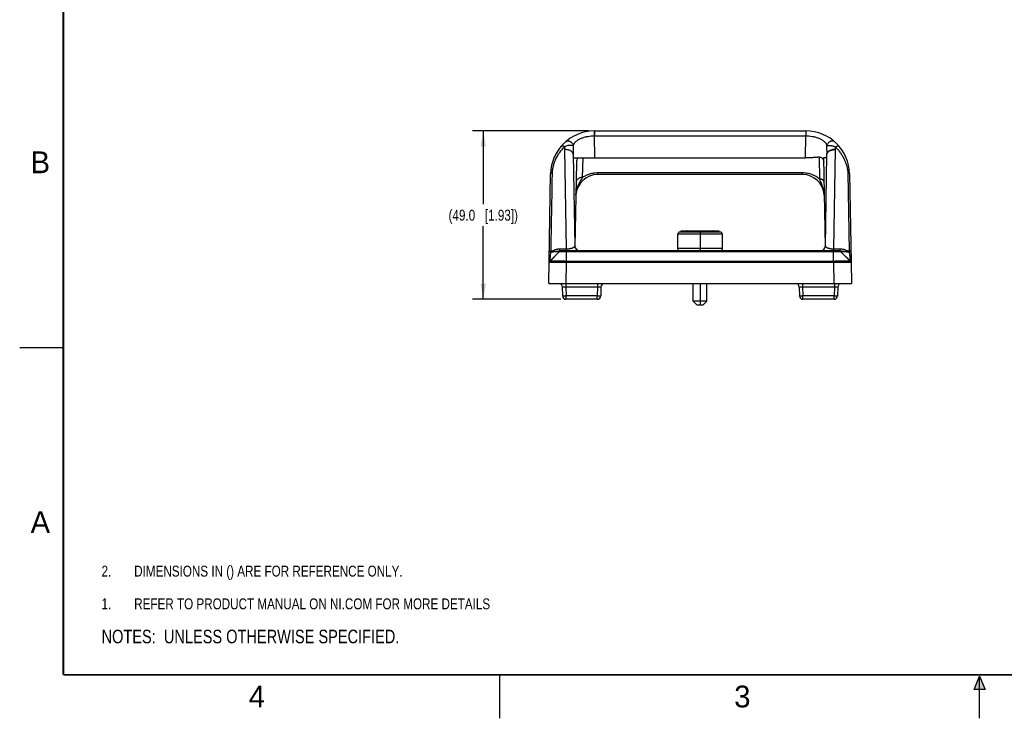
# Model space of a CAD drawing. Header units: inches. Extents: x 0 to 22, y 0 to 17.
# Tile 1 of 26: x 0 to 11.3, y 0 to 8. Entities that reach past the tile are written whole.
import ezdxf

# ---------------------------------------------------------------- set-up
doc = ezdxf.new("R2010")
doc.units = ezdxf.units.IN
doc.header["$LTSCALE"] = 1.21
doc.header["$MEASUREMENT"] = 0
doc.layers.get('0').update_dxf_attribs({"linetype": 'CONTINUOUS'})
doc.layers.add('DETAIL', color=7, linetype='CONTINUOUS')
doc.layers.add('DIMENSIONS', color=7, linetype='CONTINUOUS')
doc.styles.get("Standard").update_dxf_attribs({"font": 'txt', "width": 0.8})
doc.styles.add('TEXTSTYLE_2', font='txt')
doc.dimstyles.new('DIMSTYLE_2', dxfattribs={"dimtxt": 0.125, "dimasz": 0.18, "dimexe": 0.125, "dimexo": 0.0625, "dimgap": 0.0625, "dimtad": 0, "dimtih": 1, "dimtoh": 1, "dimdec": 1, "dimzin": 0, "dimdsep": 46, "dimtxsty": 'STANDARD', "dimblk": '_FILLED', "dimblk1": '_FILLED', "dimblk2": '_FILLED', "dimcen": 0.09, "dimadec": 1, "dimazin": 0, "dimtp": 0.01, "dimtm": 0.01, "dimtfac": 1, "dimtdec": 1, "dimtofl": 0, "dimtmove": 0, "dimatfit": 3, "dimldrblk": '_FILLED', "dimfxl": 1, "dimtolj": 1, "dimtzin": 0, "dimarcsym": 0})

# ---------------------------------------------------------------- blocks, each defined once
blk = doc.blocks.new('CUSTOM_NOTE_BL0', base_point=(3.625, 1.312))
at = {"color": 2, "linetype": 'CONTINUOUS', "width": 0.8}
for s, p in [('1.', (0.938, 1.25)), ('REFER TO PRODUCT MANUAL ON NI.COM FOR MORE DETAILS', (1.312, 1.25))]:
    blk.add_text(s, height=0.125, dxfattribs=at).set_placement(p)
blk = doc.blocks.new('_FILLED')
at = {"color": 0, "linetype": 'BYBLOCK'}
blk.add_solid([(0, 0), (-1, 0.174), (-1, -0.174)], dxfattribs=at)
blk = doc.blocks.new('*D3')
at = {"layer": 'DIMENSIONS', "color": 2, "linetype": 'CONTINUOUS'}
for p, q in [((6.523, 6.734), (5.187, 6.734)), ((5.312, 6.734), (5.312, 5.894)), ((5.312, 4.804), (5.312, 5.644)), ((6.199, 4.804), (5.187, 4.804))]:
    blk.add_line(p, q, dxfattribs=at)
at = {"layer": 'DIMENSIONS', "color": 2, "linetype": 'CONTINUOUS', "xscale": 0.18, "yscale": 0.18, "zscale": 0.18}
for p, rotation in [((5.312, 6.734), 90), ((5.312, 4.804), 270)]:
    blk.add_blockref('_FILLED', p, dxfattribs=dict(at, rotation=rotation))
at = {"layer": 'DIMENSIONS', "color": 2, "linetype": 'CONTINUOUS', "insert": (5.312, 5.831), "char_height": 0.125, "width": 1.325, "attachment_point": 2, "line_spacing_factor": 0.9}
blk.add_mtext('(49.0{\\ftxt.shx;\\W1.000000;\\H0.125000; }[1.93])', dxfattribs=at)
blk = doc.blocks.new('NOTES_HEADER_BL2', base_point=(3.1215, 0.9375))
at = {"layer": 'DETAIL', "color": 2, "linetype": 'CONTINUOUS', "width": 0.8}
blk.add_text('NOTES:  UNLESS OTHERWISE SPECIFIED.', height=0.156, dxfattribs=at).set_placement((0.9375, 0.8595))
blk = doc.blocks.new('DIMS_REF_BL3', base_point=(3.125, 1.687))
at = {"layer": 'DETAIL', "color": 2, "linetype": 'CONTINUOUS', "width": 0.8}
for s, p in [('2.', (0.938, 1.625)), ('DIMENSIONS IN () ARE FOR REFERENCE ONLY.', (1.312, 1.625))]:
    blk.add_text(s, height=0.125, dxfattribs=at).set_placement(p)

msp = doc.modelspace()

# ---------------------------------------------------------------- hatches: boundary and pattern name
at = {"linetype": 'CONTINUOUS'}
msp.add_hatch(color=2, dxfattribs=at).paths.add_polyline_path([(10.938, 0.329), (11, 0.485), (11.062, 0.329)])

# ---------------------------------------------------------------- linework, layer by layer
at = {"color": 7, "linetype": 'CONTINUOUS'}
for p, q in [((6.584, 6.734), (6.584, 6.731)), ((6.584, 6.734), (9.009, 6.734)), ((6.584, 6.731), (6.584, 6.679)), ((6.585, 6.734), (6.585, 6.679)), ((6.59, 6.426), (6.585, 6.679)), ((6.585, 6.679), (9.008, 6.679)), ((6.585, 6.679), (6.585, 6.679)), ((9.004, 6.426), (9.008, 6.679)), ((6.243, 6.522), (6.263, 5.383)), ((6.343, 6.465), (6.361, 5.418)), ((9.167, 6.182), (9.163, 6.434)), ((9.232, 5.418), (9.25, 6.464)), ((9.25, 6.47), (9.25, 6.475)), ((9.25, 6.469), (9.25, 6.47)), ((9.25, 6.468), (9.25, 6.469)), ((9.25, 6.464), (9.25, 6.468)), ((9.33, 5.383), (9.35, 6.521)), ((6.344, 6.426), (9.004, 6.426)), ((6.38, 6.374), (6.363, 5.407)), ((6.451, 6.201), (6.455, 6.426)), ((9.249, 6.426), (9.212, 6.426)), ((9.212, 6.426), (9.23, 5.407)), ((6.062, 4.984), (6.084, 6.242)), ((6.623, 6.234), (6.623, 6.253)), ((8.97, 6.253), (6.623, 6.253)), ((8.97, 6.234), (6.623, 6.234)), ((8.97, 6.234), (8.97, 6.253)), ((9.489, 6.254), (9.505, 5.357)), ((9.509, 6.242), (9.527, 5.226)), ((6.438, 6.177), (6.451, 6.201)), ((7.541, 5.386), (7.541, 5.551)), ((8.053, 5.551), (7.541, 5.551)), ((8.029, 5.575), (7.564, 5.575)), ((7.576, 5.575), (7.576, 5.587)), ((8.017, 5.587), (7.576, 5.587)), ((7.649, 5.59), (7.945, 5.59)), ((7.797, 5.59), (7.797, 5.359)), ((8.017, 5.575), (8.017, 5.587)), ((8.053, 5.386), (8.053, 5.551)), ((6.073, 5.239), (6.182, 5.347)), ((6.182, 5.347), (6.073, 5.24)), ((6.087, 5.344), (6.088, 5.345)), ((6.089, 5.357), (6.09, 5.352)), ((6.182, 5.358), (6.19, 5.359)), ((6.19, 5.359), (6.19, 5.383)), ((6.19, 5.383), (6.263, 5.383)), ((9.403, 5.359), (6.19, 5.359)), ((6.263, 5.362), (6.263, 5.383)), ((6.263, 5.359), (6.263, 5.362)), ((6.267, 5.347), (6.267, 5.359)), ((6.267, 5.239), (6.267, 5.347)), ((9.327, 5.347), (6.267, 5.347)), ((8.053, 5.386), (7.541, 5.386)), ((7.548, 5.359), (7.541, 5.386)), ((8.045, 5.359), (8.053, 5.386)), ((9.327, 5.347), (9.327, 5.359)), ((9.327, 5.239), (9.327, 5.347)), ((9.411, 5.347), (9.327, 5.347)), ((9.33, 5.383), (9.403, 5.383)), ((9.33, 5.359), (9.33, 5.383)), ((9.403, 5.359), (9.403, 5.383)), ((9.403, 5.359), (9.412, 5.358)), ((9.521, 5.24), (9.411, 5.347)), ((9.521, 5.239), (9.411, 5.347)), ((9.505, 5.357), (9.503, 5.352)), ((9.505, 5.345), (9.506, 5.344)), ((6.069, 5.235), (6.067, 5.229)), ((6.067, 5.229), (6.067, 5.226)), ((6.073, 5.24), (6.069, 5.235)), ((6.074, 5.244), (6.076, 5.251)), ((6.262, 4.984), (6.267, 5.226)), ((6.267, 5.226), (6.267, 5.239)), ((9.327, 5.239), (6.267, 5.239)), ((9.327, 5.226), (6.267, 5.226)), ((9.327, 5.226), (9.327, 5.239)), ((9.327, 5.226), (9.331, 4.984)), ((9.516, 5.24), (9.509, 5.24)), ((9.524, 5.235), (9.521, 5.24)), ((9.526, 5.229), (9.524, 5.235)), ((9.527, 5.226), (9.526, 5.229)), ((9.527, 5.226), (9.531, 4.984)), ((6.062, 4.984), (9.531, 4.984)), ((6.258, 4.984), (6.258, 4.945)), ((6.621, 4.984), (6.621, 4.945)), ((7.718, 4.783), (7.718, 4.984)), ((7.797, 4.984), (7.797, 4.736)), ((7.875, 4.783), (7.875, 4.984)), ((8.972, 4.984), (8.972, 4.945)), ((9.335, 4.984), (9.335, 4.945)), ((6.218, 4.945), (6.221, 4.843)), ((6.258, 4.945), (6.261, 4.843)), ((6.621, 4.945), (6.258, 4.945)), ((6.621, 4.945), (6.619, 4.843)), ((6.661, 4.945), (6.659, 4.843)), ((8.932, 4.945), (8.935, 4.843)), ((9.335, 4.945), (8.972, 4.945)), ((8.972, 4.945), (8.975, 4.843)), ((9.335, 4.945), (9.332, 4.843)), ((9.375, 4.945), (9.372, 4.843)), ((6.261, 4.804), (6.261, 4.843)), ((6.619, 4.843), (6.261, 4.843)), ((6.619, 4.804), (6.261, 4.804)), ((6.619, 4.804), (6.619, 4.843)), ((7.875, 4.783), (7.718, 4.783)), ((7.765, 4.736), (7.718, 4.783)), ((7.828, 4.736), (7.875, 4.783)), ((9.332, 4.843), (8.975, 4.843)), ((8.975, 4.804), (8.975, 4.843)), ((9.332, 4.804), (8.975, 4.804)), ((9.332, 4.804), (9.332, 4.843)), ((7.828, 4.736), (7.765, 4.736))]:
    msp.add_line(p, q, dxfattribs=at)
at = {"color": 2, "linetype": 'CONTINUOUS'}
for p, q in [((0, 4.25), (0.5, 4.25)), ((5.5, 0), (5.5, 0.5)), ((10.938, 0.329), (11, 0.485)), ((11, 0.485), (11.062, 0.329)), ((11, 0), (11, 0.485)), ((11.062, 0.329), (10.938, 0.329))]:
    msp.add_line(p, q, dxfattribs=at)
at = {"color": 7, "linetype": 'CONTINUOUS', "const_width": 0.02}
for points in [[(0.5, 16.5), (0.5, 0.5)], [(0.5, 0.5), (21.5, 0.5)]]:
    msp.add_lwpolyline(points, dxfattribs=at)
at = {"color": 7, "linetype": 'CONTINUOUS'}
msp.add_lwpolyline([(9.327, 5.347), (9.327, 5.353), (9.327, 5.357), (9.327, 5.359)], dxfattribs=at)
for centre, radius, start, end in [((6.584, 6.234), 0.5, 90, 179), ((9.009, 6.234), 0.5, 1, 90), ((6.532, 6.527), 0.289, 174.2342, 181.0376), ((9.059, 6.527), 0.291, 359.7616, 4.6503), ((8.054, 6.485), 1.196, 358.9997, 359.1892), ((8.98, 6.528), 0.37, 359.0006, 359.6854), ((6.623, 5.984), 0.25, 90, 176.1551), ((8.97, 5.984), 0.25, 3.8442, 90), ((7.564, 5.551), 0.0236, 90, 180), ((7.649, 5.57), 0.02, 90, 121.5126), ((7.945, 5.57), 0.02, 58.4874, 90), ((8.029, 5.551), 0.0236, 0, 90), ((6.421, 5.419), 0.06, 181, 270), ((9.172, 5.419), 0.06, 270, 359), ((6.21, 5.319), 0.04, 89.9998, 134.4996), ((9.383, 5.319), 0.04, 68.1755, 90), ((6.087, 5.225), 0.02, 134.5, 179), ((9.507, 5.225), 0.02, 1, 45.5), ((6.179, 4.944), 0.04, 1.5, 90), ((6.701, 4.944), 0.04, 90, 178.5), ((8.892, 4.944), 0.04, 1.5, 90), ((9.415, 4.944), 0.04, 90, 178.5), ((6.261, 4.844), 0.04, 181.5, 270), ((6.619, 4.844), 0.04, 270, 358.5), ((8.975, 4.844), 0.04, 181.5, 270), ((9.332, 4.844), 0.04, 270, 358.5)]:
    msp.add_arc(centre, radius, start, end, dxfattribs=at)
msp.add_ellipse((6.455, 6.373), major_axis=(0.002, 0.0996), ratio=0.753016, start_param=1.024241, end_param=1.57392, dxfattribs=at)
for points, knots in [([(6.344, 6.568), (6.345, 6.571), (6.347, 6.576), (6.35, 6.583), (6.354, 6.591), (6.358, 6.598), (6.364, 6.604), (6.372, 6.612), (6.383, 6.621), (6.397, 6.631), (6.412, 6.64), (6.428, 6.647), (6.45, 6.656), (6.478, 6.666), (6.513, 6.673), (6.549, 6.678), (6.573, 6.679), (6.585, 6.679)], [0, 0, 0, 0, 0.028278, 0.057261, 0.086562, 0.116116, 0.14596, 0.176111, 0.237238, 0.299282, 0.361963, 0.425083, 0.488508, 0.615904, 0.743758, 0.871835, 1, 1, 1, 1]), ([(9.008, 6.734), (9.008, 6.734), (9.008, 6.733), (9.009, 6.733), (9.009, 6.733), (9.009, 6.732), (9.009, 6.731), (9.009, 6.731), (9.009, 6.729), (9.009, 6.727), (9.009, 6.725), (9.009, 6.721), (9.009, 6.716), (9.008, 6.709), (9.008, 6.7), (9.008, 6.69), (9.008, 6.683), (9.008, 6.679)], [0, 0, 0, 0, 0.006647, 0.012811, 0.021141, 0.031692, 0.044483, 0.05952, 0.076783, 0.117827, 0.167257, 0.224683, 0.289596, 0.439487, 0.611879, 0.801067, 1, 1, 1, 1]), ([(9.008, 6.679), (9.02, 6.679), (9.044, 6.678), (9.08, 6.673), (9.115, 6.666), (9.144, 6.656), (9.166, 6.647), (9.182, 6.64), (9.197, 6.631), (9.209, 6.623), (9.218, 6.615), (9.224, 6.61), (9.23, 6.604), (9.235, 6.597), (9.24, 6.59), (9.244, 6.583), (9.247, 6.575), (9.248, 6.57), (9.249, 6.567)], [0, 0, 0, 0, 0.128138, 0.256189, 0.384016, 0.511383, 0.574792, 0.637891, 0.700546, 0.762554, 0.793241, 0.823661, 0.853782, 0.883594, 0.913117, 0.942389, 0.971409, 1, 1, 1, 1]), ([(6.105, 6.254), (6.105, 6.268), (6.108, 6.295), (6.116, 6.336), (6.128, 6.375), (6.15, 6.428), (6.186, 6.49), (6.224, 6.535), (6.245, 6.556)], [0, 0, 0, 0, 0.120643, 0.241925, 0.364225, 0.487854, 0.739866, 1, 1, 1, 1]), ([(6.205, 6.559), (6.206, 6.56), (6.208, 6.562), (6.212, 6.564), (6.216, 6.565), (6.222, 6.565), (6.227, 6.564), (6.233, 6.562), (6.239, 6.559), (6.243, 6.557), (6.245, 6.556)], [0, 0, 0, 0, 0.096735, 0.196242, 0.302666, 0.419069, 0.547143, 0.687287, 0.838899, 1, 1, 1, 1]), ([(6.245, 6.556), (6.254, 6.56), (6.272, 6.567), (6.299, 6.573), (6.32, 6.573), (6.335, 6.571), (6.341, 6.569), (6.344, 6.568)], [0, 0, 0, 0, 0.29325, 0.56331, 0.801803, 0.906542, 1, 1, 1, 1]), ([(6.255, 6.61), (6.256, 6.611), (6.26, 6.614), (6.265, 6.617), (6.272, 6.619), (6.278, 6.62), (6.285, 6.62), (6.292, 6.619), (6.299, 6.617), (6.306, 6.615), (6.313, 6.611), (6.321, 6.605), (6.331, 6.596), (6.339, 6.583), (6.343, 6.573), (6.344, 6.568)], [0, 0, 0, 0, 0.055034, 0.110543, 0.166807, 0.224178, 0.282966, 0.343352, 0.405359, 0.468921, 0.533865, 0.599949, 0.73399, 0.868378, 1, 1, 1, 1]), ([(6.344, 6.568), (6.344, 6.56), (6.343, 6.542), (6.343, 6.517), (6.343, 6.491), (6.343, 6.473), (6.343, 6.465)], [0, 0, 0, 0, 0.249676, 0.499735, 0.749913, 1, 1, 1, 1]), ([(9.34, 6.609), (9.338, 6.61), (9.335, 6.613), (9.329, 6.616), (9.323, 6.618), (9.316, 6.619), (9.309, 6.619), (9.302, 6.618), (9.295, 6.616), (9.288, 6.613), (9.282, 6.61), (9.273, 6.604), (9.263, 6.595), (9.256, 6.584), (9.251, 6.575), (9.25, 6.57), (9.249, 6.567)], [0, 0, 0, 0, 0.053801, 0.108282, 0.163779, 0.220668, 0.279257, 0.339704, 0.40199, 0.466001, 0.531504, 0.598195, 0.733364, 0.868384, 0.934902, 1, 1, 1, 1]), ([(9.249, 6.567), (9.252, 6.568), (9.257, 6.569), (9.264, 6.569), (9.271, 6.569), (9.281, 6.569), (9.294, 6.567), (9.307, 6.565), (9.321, 6.561), (9.335, 6.556), (9.345, 6.553), (9.349, 6.55)], [0, 0, 0, 0, 0.092214, 0.142428, 0.195258, 0.308416, 0.431047, 0.562429, 0.701727, 0.847961, 1, 1, 1, 1]), ([(9.25, 6.475), (9.251, 6.479), (9.251, 6.485), (9.251, 6.492), (9.251, 6.5), (9.251, 6.51), (9.25, 6.525), (9.25, 6.544), (9.249, 6.56), (9.249, 6.567)], [0, 0, 0, 0, 0.124353, 0.186551, 0.249105, 0.374534, 0.499725, 0.750045, 1, 1, 1, 1]), ([(9.394, 6.553), (9.393, 6.555), (9.39, 6.557), (9.386, 6.559), (9.381, 6.56), (9.375, 6.56), (9.369, 6.559), (9.363, 6.557), (9.356, 6.554), (9.352, 6.552), (9.349, 6.55)], [0, 0, 0, 0, 0.095567, 0.194411, 0.300654, 0.417248, 0.545744, 0.686408, 0.838523, 1, 1, 1, 1]), ([(9.349, 6.55), (9.359, 6.54), (9.379, 6.518), (9.405, 6.484), (9.428, 6.448), (9.448, 6.411), (9.465, 6.373), (9.478, 6.334), (9.486, 6.294), (9.489, 6.267), (9.489, 6.254)], [0, 0, 0, 0, 0.130655, 0.259482, 0.386565, 0.511984, 0.635835, 0.758263, 0.879514, 1, 1, 1, 1]), ([(6.343, 6.465), (6.343, 6.466), (6.343, 6.47), (6.341, 6.476), (6.339, 6.482), (6.335, 6.487), (6.331, 6.492), (6.324, 6.499), (6.313, 6.506), (6.301, 6.512), (6.29, 6.515), (6.278, 6.519), (6.262, 6.521), (6.25, 6.522), (6.243, 6.522)], [0, 0, 0, 0, 0.045616, 0.092158, 0.14027, 0.190512, 0.243342, 0.299074, 0.419709, 0.552326, 0.62267, 0.695282, 0.845791, 1, 1, 1, 1]), ([(9.163, 6.434), (9.156, 6.433), (9.143, 6.432), (9.123, 6.43), (9.103, 6.429), (9.077, 6.427), (9.044, 6.426), (9.017, 6.426), (9.004, 6.426)], [0, 0, 0, 0, 0.124467, 0.249241, 0.374201, 0.499273, 0.74959, 1, 1, 1, 1]), ([(9.163, 6.434), (9.166, 6.435), (9.172, 6.435), (9.179, 6.433), (9.184, 6.431), (9.189, 6.429), (9.195, 6.425), (9.198, 6.421), (9.201, 6.418)], [0, 0, 0, 0, 0.251748, 0.377344, 0.502486, 0.627223, 0.751677, 1, 1, 1, 1]), ([(9.25, 6.469), (9.25, 6.471), (9.251, 6.474), (9.253, 6.48), (9.255, 6.486), (9.259, 6.491), (9.263, 6.496), (9.268, 6.501), (9.274, 6.505), (9.281, 6.509), (9.288, 6.513), (9.296, 6.516), (9.304, 6.519), (9.313, 6.522), (9.322, 6.524), (9.331, 6.525), (9.341, 6.526), (9.347, 6.526), (9.35, 6.526)], [0, 0, 0, 0, 0.045506, 0.09208, 0.140328, 0.190784, 0.243876, 0.299896, 0.358962, 0.421057, 0.486089, 0.553892, 0.62422, 0.696728, 0.770997, 0.846621, 0.923136, 1, 1, 1, 1]), ([(9.25, 6.464), (9.25, 6.466), (9.251, 6.47), (9.252, 6.476), (9.255, 6.481), (9.258, 6.487), (9.262, 6.492), (9.269, 6.498), (9.28, 6.506), (9.293, 6.511), (9.303, 6.515), (9.315, 6.518), (9.331, 6.521), (9.344, 6.521), (9.35, 6.521)], [0, 0, 0, 0, 0.045616, 0.092158, 0.14027, 0.190512, 0.243342, 0.299074, 0.419709, 0.552326, 0.62267, 0.695282, 0.845791, 1, 1, 1, 1]), ([(9.201, 6.418), (9.203, 6.415), (9.206, 6.409), (9.21, 6.399), (9.213, 6.389), (9.213, 6.382), (9.213, 6.378)], [0, 0, 0, 0, 0.248072, 0.497281, 0.748074, 1, 1, 1, 1]), ([(6.084, 6.242), (6.084, 6.243), (6.085, 6.245), (6.086, 6.247), (6.088, 6.249), (6.09, 6.251), (6.094, 6.252), (6.097, 6.253), (6.101, 6.254), (6.103, 6.254), (6.105, 6.254)], [0, 0, 0, 0, 0.093104, 0.19212, 0.300915, 0.421406, 0.553653, 0.696154, 0.846342, 1, 1, 1, 1]), ([(6.089, 5.357), (6.089, 5.394), (6.091, 5.469), (6.093, 5.581), (6.095, 5.693), (6.096, 5.787), (6.098, 5.862), (6.099, 5.918), (6.1, 5.974), (6.101, 6.03), (6.102, 6.086), (6.102, 6.133), (6.103, 6.17), (6.103, 6.198), (6.104, 6.226), (6.104, 6.245), (6.105, 6.254)], [0, 0, 0, 0, 0.125, 0.25, 0.374999, 0.499999, 0.562499, 0.624999, 0.687499, 0.749999, 0.812499, 0.874998, 0.906248, 0.937498, 0.968749, 1, 1, 1, 1]), ([(6.623, 6.253), (6.608, 6.253), (6.584, 6.251), (6.553, 6.245), (6.524, 6.237), (6.489, 6.224), (6.463, 6.209), (6.451, 6.201)], [0, 0, 0, 0, 0.259994, 0.38855, 0.515416, 0.762535, 1, 1, 1, 1]), ([(9.167, 6.182), (9.154, 6.193), (9.126, 6.213), (9.087, 6.231), (9.053, 6.242), (9.026, 6.249), (8.998, 6.252), (8.979, 6.253), (8.97, 6.253)], [0, 0, 0, 0, 0.234073, 0.479928, 0.607163, 0.736691, 0.86791, 1, 1, 1, 1]), ([(9.509, 6.242), (9.509, 6.243), (9.509, 6.245), (9.507, 6.247), (9.506, 6.249), (9.503, 6.251), (9.5, 6.252), (9.497, 6.253), (9.493, 6.254), (9.49, 6.254), (9.489, 6.254)], [0, 0, 0, 0, 0.091829, 0.190077, 0.298626, 0.419287, 0.551978, 0.695061, 0.845845, 1, 1, 1, 1]), ([(6.374, 6), (6.374, 6.008), (6.376, 6.023), (6.38, 6.045), (6.385, 6.066), (6.392, 6.088), (6.401, 6.11), (6.412, 6.132), (6.424, 6.155), (6.433, 6.17), (6.438, 6.177)], [0, 0, 0, 0, 0.116084, 0.233233, 0.352109, 0.473373, 0.597796, 0.726238, 0.859779, 1, 1, 1, 1]), ([(6.451, 6.201), (6.446, 6.201), (6.437, 6.201), (6.423, 6.198), (6.41, 6.193), (6.399, 6.187), (6.389, 6.18), (6.383, 6.173), (6.38, 6.166), (6.378, 6.162), (6.377, 6.157), (6.376, 6.153), (6.376, 6.152)], [0, 0, 0, 0, 0.147354, 0.291808, 0.430223, 0.560674, 0.681998, 0.794221, 0.847517, 0.899316, 0.950003, 1, 1, 1, 1]), ([(9.217, 6.15), (9.217, 6.152), (9.216, 6.156), (9.213, 6.163), (9.209, 6.168), (9.202, 6.173), (9.195, 6.177), (9.186, 6.18), (9.177, 6.182), (9.17, 6.182), (9.167, 6.182)], [0, 0, 0, 0, 0.100366, 0.205362, 0.317724, 0.439038, 0.569513, 0.708084, 0.852748, 1, 1, 1, 1]), ([(9.22, 6), (9.219, 6.008), (9.218, 6.022), (9.215, 6.044), (9.21, 6.065), (9.204, 6.087), (9.196, 6.11), (9.188, 6.133), (9.178, 6.157), (9.171, 6.174), (9.167, 6.182)], [0, 0, 0, 0, 0.113279, 0.227843, 0.344447, 0.46401, 0.587599, 0.716622, 0.853057, 1, 1, 1, 1]), ([(6.263, 5.383), (6.267, 5.383), (6.275, 5.384), (6.287, 5.384), (6.298, 5.385), (6.309, 5.387), (6.318, 5.389), (6.326, 5.391), (6.333, 5.393), (6.339, 5.396), (6.345, 5.398), (6.349, 5.401), (6.353, 5.403), (6.356, 5.406), (6.359, 5.409), (6.36, 5.412), (6.361, 5.415), (6.361, 5.417), (6.361, 5.418)], [0, 0, 0, 0, 0.111746, 0.22007, 0.321852, 0.415493, 0.500466, 0.576805, 0.644944, 0.705515, 0.75916, 0.80654, 0.84831, 0.885151, 0.917805, 0.947128, 0.974135, 1, 1, 1, 1]), ([(9.232, 5.418), (9.232, 5.417), (9.232, 5.415), (9.233, 5.412), (9.235, 5.409), (9.237, 5.406), (9.24, 5.403), (9.244, 5.401), (9.249, 5.398), (9.254, 5.396), (9.26, 5.393), (9.268, 5.391), (9.276, 5.389), (9.285, 5.387), (9.295, 5.385), (9.306, 5.384), (9.318, 5.384), (9.326, 5.383), (9.33, 5.383)], [0, 0, 0, 0, 0.025869, 0.052896, 0.082248, 0.114917, 0.151772, 0.193565, 0.240958, 0.294618, 0.355191, 0.423309, 0.4996, 0.584481, 0.678099, 0.779844, 0.888259, 1, 1, 1, 1]), ([(6.069, 5.346), (6.069, 5.346), (6.069, 5.348), (6.07, 5.35), (6.072, 5.352), (6.075, 5.354), (6.078, 5.355), (6.081, 5.356), (6.085, 5.357), (6.088, 5.357), (6.089, 5.357)], [0, 0, 0, 0, 0.091829, 0.190077, 0.298626, 0.419287, 0.551978, 0.695061, 0.845845, 1, 1, 1, 1]), ([(6.076, 5.251), (6.076, 5.254), (6.077, 5.26), (6.078, 5.269), (6.08, 5.279), (6.082, 5.295), (6.084, 5.317), (6.086, 5.334), (6.087, 5.344)], [0, 0, 0, 0, 0.086096, 0.186903, 0.30001, 0.423616, 0.69719, 1, 1, 1, 1]), ([(6.182, 5.347), (6.182, 5.347), (6.183, 5.348), (6.183, 5.348), (6.183, 5.348), (6.183, 5.348), (6.182, 5.349), (6.182, 5.349), (6.182, 5.349), (6.181, 5.349), (6.18, 5.349), (6.178, 5.35), (6.177, 5.35), (6.175, 5.35), (6.172, 5.35), (6.169, 5.35), (6.164, 5.35), (6.157, 5.35), (6.149, 5.349), (6.141, 5.349), (6.133, 5.348), (6.124, 5.347), (6.115, 5.347), (6.103, 5.345), (6.094, 5.344), (6.087, 5.344)], [0, 0, 0, 0, 0.005026, 0.008905, 0.010712, 0.012641, 0.014853, 0.017468, 0.024216, 0.033322, 0.045025, 0.059504, 0.076904, 0.097264, 0.120546, 0.1467, 0.207292, 0.277604, 0.355808, 0.440117, 0.528774, 0.620402, 0.714068, 0.808906, 1, 1, 1, 1]), ([(6.088, 5.345), (6.096, 5.346), (6.112, 5.349), (6.132, 5.352), (6.148, 5.355), (6.159, 5.356), (6.171, 5.358), (6.178, 5.358), (6.182, 5.358)], [0, 0, 0, 0, 0.256105, 0.510724, 0.636108, 0.759565, 0.880901, 1, 1, 1, 1]), ([(6.088, 5.345), (6.089, 5.345), (6.089, 5.346), (6.09, 5.347), (6.09, 5.348), (6.09, 5.35), (6.09, 5.351), (6.09, 5.352), (6.09, 5.352)], [0, 0, 0, 0, 0.131071, 0.257539, 0.504761, 0.750401, 0.874311, 1, 1, 1, 1]), ([(6.09, 5.352), (6.094, 5.354), (6.101, 5.358), (6.117, 5.366), (6.133, 5.373), (6.15, 5.378), (6.163, 5.381), (6.177, 5.383), (6.186, 5.383), (6.19, 5.383)], [0, 0, 0, 0, 0.121325, 0.243438, 0.490867, 0.616581, 0.743549, 0.871501, 1, 1, 1, 1]), ([(6.267, 5.347), (6.261, 5.347), (6.251, 5.347), (6.237, 5.347), (6.227, 5.347), (6.22, 5.347), (6.214, 5.347), (6.207, 5.347), (6.202, 5.347), (6.197, 5.347), (6.193, 5.347), (6.191, 5.347), (6.189, 5.347), (6.187, 5.347), (6.186, 5.347), (6.185, 5.347), (6.184, 5.347), (6.184, 5.347), (6.183, 5.347), (6.183, 5.347), (6.183, 5.347), (6.183, 5.347), (6.182, 5.347), (6.182, 5.347), (6.182, 5.347), (6.182, 5.347), (6.182, 5.347), (6.182, 5.347)], [0, 0, 0, 0, 0.194467, 0.381528, 0.470061, 0.554111, 0.632849, 0.705534, 0.771448, 0.829968, 0.880512, 0.902638, 0.922603, 0.940364, 0.955877, 0.969106, 0.980023, 0.984605, 0.988598, 0.991998, 0.994802, 0.997006, 0.998608, 0.999183, 0.999606, 0.999877, 1, 1, 1, 1]), ([(9.411, 5.347), (9.409, 5.349), (9.405, 5.352), (9.398, 5.356), (9.391, 5.358), (9.386, 5.359), (9.383, 5.359)], [0, 0, 0, 0, 0.249931, 0.5, 0.750069, 1, 1, 1, 1]), ([(9.403, 5.383), (9.412, 5.383), (9.426, 5.382), (9.443, 5.378), (9.46, 5.373), (9.476, 5.366), (9.492, 5.358), (9.5, 5.354), (9.503, 5.352)], [0, 0, 0, 0, 0.256238, 0.383243, 0.508993, 0.756488, 0.878642, 1, 1, 1, 1]), ([(9.506, 5.344), (9.5, 5.344), (9.491, 5.345), (9.479, 5.347), (9.47, 5.347), (9.461, 5.348), (9.452, 5.349), (9.444, 5.349), (9.437, 5.35), (9.43, 5.35), (9.425, 5.35), (9.421, 5.35), (9.419, 5.35), (9.417, 5.35), (9.415, 5.35), (9.414, 5.349), (9.413, 5.349), (9.412, 5.349), (9.411, 5.349), (9.411, 5.349), (9.411, 5.348), (9.411, 5.348), (9.411, 5.348), (9.411, 5.348), (9.411, 5.347), (9.411, 5.347)], [0, 0, 0, 0, 0.191072, 0.285883, 0.379486, 0.471077, 0.559716, 0.643958, 0.722183, 0.79252, 0.853083, 0.879296, 0.902642, 0.923012, 0.940392, 0.954889, 0.966629, 0.975765, 0.982525, 0.985142, 0.987355, 0.989285, 0.991093, 0.994974, 1, 1, 1, 1]), ([(9.412, 5.358), (9.416, 5.358), (9.423, 5.358), (9.434, 5.356), (9.446, 5.355), (9.458, 5.353), (9.469, 5.351), (9.481, 5.349), (9.493, 5.347), (9.501, 5.346), (9.505, 5.345)], [0, 0, 0, 0, 0.119109, 0.240493, 0.363987, 0.489375, 0.616222, 0.743954, 0.872031, 1, 1, 1, 1]), ([(9.503, 5.352), (9.503, 5.352), (9.503, 5.351), (9.503, 5.35), (9.503, 5.348), (9.504, 5.347), (9.504, 5.346), (9.505, 5.345), (9.505, 5.345)], [0, 0, 0, 0, 0.125605, 0.249448, 0.495121, 0.742357, 0.868905, 1, 1, 1, 1]), ([(9.525, 5.346), (9.525, 5.346), (9.524, 5.348), (9.523, 5.35), (9.521, 5.352), (9.519, 5.354), (9.516, 5.355), (9.512, 5.356), (9.509, 5.357), (9.506, 5.357), (9.505, 5.357)], [0, 0, 0, 0, 0.091829, 0.190077, 0.298626, 0.419287, 0.551978, 0.695062, 0.845845, 1, 1, 1, 1]), ([(9.506, 5.344), (9.507, 5.334), (9.509, 5.317), (9.512, 5.295), (9.514, 5.279), (9.515, 5.269), (9.516, 5.26), (9.517, 5.254), (9.518, 5.251)], [0, 0, 0, 0, 0.302685, 0.576193, 0.699796, 0.812927, 0.913794, 1, 1, 1, 1]), ([(6.267, 5.226), (6.254, 5.226), (6.234, 5.226), (6.209, 5.226), (6.19, 5.226), (6.173, 5.226), (6.156, 5.226), (6.14, 5.227), (6.126, 5.227), (6.113, 5.227), (6.103, 5.226), (6.095, 5.226), (6.09, 5.226), (6.086, 5.226), (6.082, 5.226), (6.079, 5.226), (6.075, 5.226), (6.073, 5.226), (6.071, 5.226), (6.07, 5.226), (6.069, 5.226), (6.068, 5.226), (6.068, 5.226), (6.067, 5.226), (6.067, 5.226), (6.067, 5.226), (6.067, 5.226), (6.067, 5.226)], [0, 0, 0, 0, 0.195029, 0.290193, 0.38256, 0.471242, 0.555387, 0.634183, 0.706872, 0.772755, 0.831198, 0.857449, 0.881636, 0.903699, 0.923587, 0.941251, 0.956649, 0.969744, 0.980506, 0.985005, 0.988911, 0.992224, 0.994943, 0.997068, 0.998602, 0.999557, 1, 1, 1, 1]), ([(6.073, 5.239), (6.073, 5.24), (6.073, 5.24), (6.073, 5.24), (6.073, 5.241), (6.074, 5.242), (6.074, 5.243), (6.074, 5.244)], [0, 0, 0, 0, 0.056604, 0.133263, 0.346989, 0.637801, 1, 1, 1, 1]), ([(6.085, 5.24), (6.084, 5.24), (6.083, 5.24), (6.08, 5.24), (6.078, 5.24), (6.076, 5.24), (6.075, 5.24), (6.074, 5.24), (6.074, 5.24), (6.073, 5.24), (6.073, 5.24), (6.073, 5.24), (6.073, 5.24), (6.073, 5.24)], [0, 0, 0, 0, 0.224681, 0.421421, 0.589851, 0.729661, 0.840612, 0.885212, 0.922547, 0.952618, 0.975454, 0.991127, 1, 1, 1, 1]), ([(6.267, 5.239), (6.257, 5.24), (6.238, 5.24), (6.209, 5.24), (6.182, 5.24), (6.157, 5.24), (6.135, 5.24), (6.115, 5.24), (6.099, 5.24), (6.089, 5.24), (6.085, 5.24)], [0, 0, 0, 0, 0.161003, 0.318334, 0.4684, 0.607781, 0.733299, 0.842088, 0.931669, 1, 1, 1, 1]), ([(9.509, 5.24), (9.504, 5.24), (9.495, 5.24), (9.479, 5.24), (9.459, 5.24), (9.437, 5.24), (9.411, 5.24), (9.384, 5.24), (9.356, 5.24), (9.336, 5.24), (9.327, 5.239)], [0, 0, 0, 0, 0.067855, 0.157125, 0.265763, 0.391275, 0.530775, 0.68106, 0.838676, 1, 1, 1, 1]), ([(9.527, 5.226), (9.527, 5.226), (9.527, 5.226), (9.527, 5.226), (9.526, 5.226), (9.526, 5.226), (9.526, 5.226), (9.525, 5.226), (9.525, 5.226), (9.524, 5.226), (9.522, 5.226), (9.521, 5.226), (9.518, 5.226), (9.515, 5.226), (9.511, 5.226), (9.507, 5.226), (9.503, 5.226), (9.498, 5.226), (9.491, 5.226), (9.481, 5.227), (9.468, 5.227), (9.453, 5.227), (9.438, 5.226), (9.421, 5.226), (9.403, 5.226), (9.385, 5.226), (9.359, 5.226), (9.34, 5.226), (9.327, 5.226)], [0, 0, 0, 0, 0.000444, 0.000853, 0.001402, 0.002936, 0.005062, 0.007782, 0.011096, 0.015003, 0.019503, 0.030268, 0.043366, 0.058768, 0.076435, 0.096326, 0.118392, 0.142581, 0.168834, 0.227277, 0.293159, 0.365847, 0.444641, 0.528782, 0.61746, 0.709823, 0.804981, 1, 1, 1, 1]), ([(9.521, 5.24), (9.521, 5.24), (9.521, 5.24), (9.521, 5.24), (9.52, 5.24), (9.52, 5.24), (9.519, 5.24), (9.519, 5.24), (9.518, 5.24), (9.517, 5.24), (9.517, 5.24), (9.516, 5.24)], [0, 0, 0, 0, 0.012358, 0.030827, 0.087516, 0.171277, 0.282348, 0.420792, 0.586604, 0.779709, 1, 1, 1, 1]), ([(9.518, 5.251), (9.518, 5.25), (9.518, 5.248), (9.519, 5.245), (9.519, 5.243), (9.52, 5.242), (9.52, 5.241), (9.52, 5.24), (9.521, 5.24), (9.521, 5.24), (9.521, 5.239)], [0, 0, 0, 0, 0.372412, 0.53176, 0.671301, 0.789459, 0.884571, 0.955021, 0.980669, 1, 1, 1, 1]), ([(6.258, 4.945), (6.256, 4.945), (6.251, 4.945), (6.244, 4.945), (6.24, 4.945), (6.236, 4.945), (6.233, 4.945), (6.23, 4.945), (6.228, 4.945), (6.225, 4.945), (6.223, 4.945), (6.222, 4.945), (6.22, 4.945), (6.22, 4.945), (6.219, 4.945), (6.219, 4.945), (6.219, 4.945), (6.219, 4.945), (6.218, 4.945), (6.218, 4.945)], [0, 0, 0, 0, 0.194933, 0.382603, 0.471282, 0.555411, 0.634194, 0.706872, 0.772701, 0.831058, 0.881405, 0.923253, 0.95624, 0.969306, 0.980046, 0.988451, 0.994523, 0.998292, 1, 1, 1, 1]), ([(6.661, 4.945), (6.661, 4.945), (6.661, 4.945), (6.661, 4.945), (6.661, 4.945), (6.661, 4.945), (6.66, 4.945), (6.659, 4.945), (6.658, 4.945), (6.657, 4.945), (6.655, 4.945), (6.652, 4.945), (6.65, 4.945), (6.647, 4.945), (6.644, 4.945), (6.64, 4.945), (6.635, 4.945), (6.629, 4.945), (6.624, 4.945), (6.621, 4.945)], [0, 0, 0, 0, 0.001709, 0.005479, 0.011552, 0.019961, 0.030708, 0.043785, 0.076816, 0.118719, 0.169122, 0.227554, 0.293416, 0.366092, 0.444866, 0.52895, 0.617552, 0.805084, 1, 1, 1, 1]), ([(8.972, 4.945), (8.969, 4.945), (8.964, 4.945), (8.958, 4.945), (8.953, 4.945), (8.95, 4.945), (8.947, 4.945), (8.944, 4.945), (8.941, 4.945), (8.939, 4.945), (8.937, 4.945), (8.935, 4.945), (8.934, 4.945), (8.933, 4.945), (8.933, 4.945), (8.932, 4.945), (8.932, 4.945), (8.932, 4.945), (8.932, 4.945), (8.932, 4.945)], [0, 0, 0, 0, 0.194933, 0.382603, 0.471282, 0.555411, 0.634194, 0.706872, 0.772701, 0.831058, 0.881405, 0.923253, 0.95624, 0.969306, 0.980046, 0.988451, 0.994523, 0.998292, 1, 1, 1, 1]), ([(9.375, 4.945), (9.375, 4.945), (9.375, 4.945), (9.375, 4.945), (9.374, 4.945), (9.374, 4.945), (9.374, 4.945), (9.373, 4.945), (9.372, 4.945), (9.37, 4.945), (9.368, 4.945), (9.366, 4.945), (9.363, 4.945), (9.36, 4.945), (9.357, 4.945), (9.354, 4.945), (9.349, 4.945), (9.343, 4.945), (9.338, 4.945), (9.335, 4.945)], [0, 0, 0, 0, 0.001709, 0.005479, 0.011552, 0.019961, 0.030708, 0.043785, 0.076816, 0.118719, 0.169122, 0.227554, 0.293416, 0.366092, 0.444866, 0.52895, 0.617552, 0.805084, 1, 1, 1, 1]), ([(6.261, 4.843), (6.259, 4.843), (6.253, 4.842), (6.247, 4.842), (6.242, 4.842), (6.239, 4.842), (6.236, 4.842), (6.233, 4.842), (6.23, 4.842), (6.228, 4.842), (6.226, 4.842), (6.224, 4.842), (6.223, 4.842), (6.222, 4.842), (6.222, 4.842), (6.222, 4.843), (6.221, 4.843), (6.221, 4.843), (6.221, 4.843), (6.221, 4.843)], [0, 0, 0, 0, 0.19468, 0.38223, 0.470817, 0.55485, 0.633538, 0.706147, 0.771997, 0.830409, 0.880812, 0.922775, 0.955879, 0.968996, 0.979795, 0.988265, 0.994404, 0.99824, 1, 1, 1, 1]), ([(6.659, 4.843), (6.659, 4.843), (6.659, 4.843), (6.659, 4.843), (6.658, 4.843), (6.658, 4.842), (6.658, 4.842), (6.657, 4.842), (6.656, 4.842), (6.654, 4.842), (6.652, 4.842), (6.65, 4.842), (6.647, 4.842), (6.644, 4.842), (6.641, 4.842), (6.638, 4.842), (6.633, 4.842), (6.626, 4.842), (6.621, 4.843), (6.619, 4.843)], [0, 0, 0, 0, 0.00176, 0.005596, 0.011735, 0.020205, 0.031004, 0.044121, 0.077225, 0.119188, 0.169591, 0.228003, 0.293853, 0.366462, 0.44515, 0.529183, 0.61777, 0.80532, 1, 1, 1, 1]), ([(8.975, 4.843), (8.972, 4.843), (8.967, 4.842), (8.961, 4.842), (8.956, 4.842), (8.953, 4.842), (8.949, 4.842), (8.946, 4.842), (8.944, 4.842), (8.942, 4.842), (8.94, 4.842), (8.938, 4.842), (8.937, 4.842), (8.936, 4.842), (8.935, 4.842), (8.935, 4.843), (8.935, 4.843), (8.935, 4.843), (8.935, 4.843), (8.935, 4.843)], [0, 0, 0, 0, 0.19468, 0.38223, 0.470817, 0.55485, 0.633538, 0.706147, 0.771997, 0.830409, 0.880812, 0.922775, 0.955879, 0.968996, 0.979795, 0.988265, 0.994404, 0.99824, 1, 1, 1, 1]), ([(9.372, 4.843), (9.372, 4.843), (9.372, 4.843), (9.372, 4.843), (9.372, 4.843), (9.371, 4.842), (9.371, 4.842), (9.37, 4.842), (9.369, 4.842), (9.367, 4.842), (9.365, 4.842), (9.363, 4.842), (9.36, 4.842), (9.358, 4.842), (9.354, 4.842), (9.351, 4.842), (9.346, 4.842), (9.34, 4.842), (9.335, 4.843), (9.332, 4.843)], [0, 0, 0, 0, 0.00176, 0.005596, 0.011735, 0.020205, 0.031004, 0.044121, 0.077225, 0.119188, 0.169591, 0.228003, 0.293853, 0.366462, 0.44515, 0.529183, 0.61777, 0.80532, 1, 1, 1, 1])]:
    msp.add_open_spline(points, degree=3, knots=knots, dxfattribs=at)

# ---------------------------------------------------------------- block references
at = {"color": 2, "linetype": 'CONTINUOUS'}
msp.add_blockref('CUSTOM_NOTE_BL0', (3.625, 1.312), dxfattribs=at)
at = {"layer": 'DETAIL', "color": 2, "linetype": 'CONTINUOUS'}
for name, p in [('DIMS_REF_BL3', (3.125, 1.687)), ('NOTES_HEADER_BL2', (3.122, 0.938))]:
    msp.add_blockref(name, p, dxfattribs=at)

# ---------------------------------------------------------------- texts
at = {"color": 2, "linetype": 'CONTINUOUS', "char_height": 0.25, "width": 0.25, "attachment_point": 1, "line_spacing_factor": 0.9, "style": 'TEXTSTYLE_2'}
for s, insert in [('B', (0.125, 6.5)), ('A', (0.125, 2.375)), ('4', (2.625, 0.375)), ('3', (8.188, 0.375))]:
    msp.add_mtext(s, dxfattribs=dict(at, insert=insert))

# ---------------------------------------------------------------- dimensions: what is measured, and where the dimension line sits
at = {"layer": 'DIMENSIONS', "color": 2, "linetype": 'CONTINUOUS'}
dim = msp.add_linear_dim(base=(5.312, 6.734), p1=(6.261, 4.804), p2=(6.585, 6.734), angle=90, text='(<>)', dimstyle='DIMSTYLE_2', dxfattribs=at)
dim.commit()
dim.dimension.update_dxf_attribs({"geometry": '*D3', "text_midpoint": (5.312, 5.769), "dimtype": 160})

doc.saveas('drawing.dxf')
